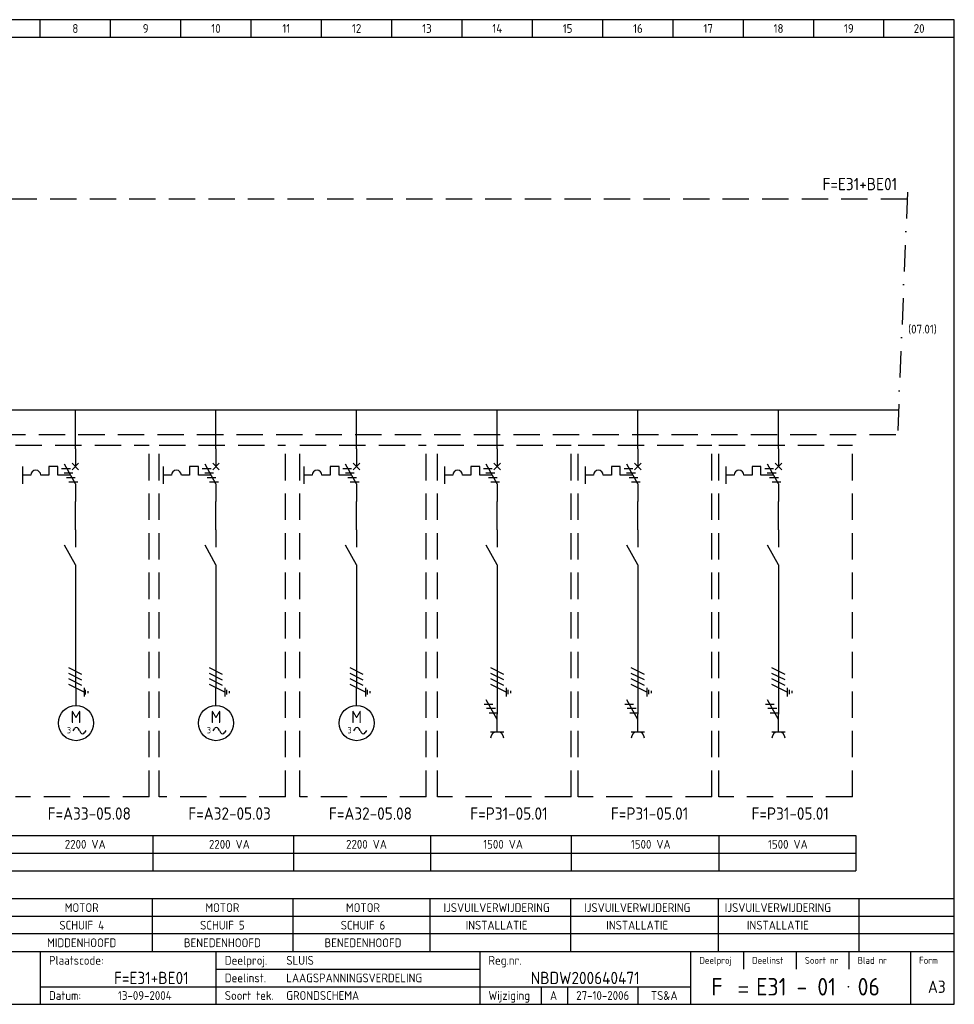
# Model space of a CAD drawing. Extents: x 10 to 410, y 10 to 290.
# Tile 2 of 2: x 144 to 410, y 10 to 290. Entities that reach past the tile are written whole.
import ezdxf
from ezdxf.enums import TextEntityAlignment as Align

# ---------------------------------------------------------------- set-up
doc = ezdxf.new("R2010")
doc.units = 0
doc.header["$LTSCALE"] = 15
doc.header["$MEASUREMENT"] = 0
doc.linetypes.add('DASHDOT', pattern=[1, 0.5, -0.25, 0, -0.25])
doc.linetypes.add('DASHED', pattern=[0.75, 0.5, -0.25])
for name, color, linetype in [('0-25', 7, 'CONTINUOUS'), ('0-35', 2, 'CONTINUOUS'), ('0-50', 3, 'CONTINUOUS'), ('B-25', 7, 'CONTINUOUS'), ('B-35', 2, 'CONTINUOUS'), ('S-25', 7, 'CONTINUOUS'), ('S-70', 5, 'CONTINUOUS')]:
    doc.layers.add(name, color=color, linetype=linetype)
doc.styles.add('ISO', font='iso.shx')
doc.styles.get("Standard").update_dxf_attribs({"font": 'iso.shx'})

# ---------------------------------------------------------------- blocks, each defined once
blk = doc.blocks.new('060801C')
at = {"layer": '0-25'}
for p, q in [((0, -5), (0, 0)), ((-0.78, -12.17), (-0.45, -11.59)), ((1, -12.14), (0.68, -11.59)), ((1, -12.14), (1.32, -12.69)), ((2.78, -12.11), (2.45, -12.69))]:
    blk.add_line(p, q, dxfattribs=at)
blk.add_circle((0, -10), 5, dxfattribs=at)
for centre, start, end in [((0.12, -11.91), 29.8344, 150.0578), ((1.88, -12.36), 209.8344, 330.0578)]:
    blk.add_arc(centre, 0.653, start, end, dxfattribs=at)
at = {"layer": '0-25', "style": 'ISO'}
blk.add_text('3', height=1.8, dxfattribs=at).set_placement((-2, -12), align=Align.MIDDLE)
for tag, p in [('OM1', (-2, -24)), ('OM2', (-2, -28)), ('OM3', (-2, -32)), ('OM4', (-2, -36))]:
    blk.add_attdef(tag, p, '', height=2.5, dxfattribs=at)
at = {"layer": '0-35', "style": 'ISO'}
blk.add_text('M', height=3.5, dxfattribs=at).set_placement((0, -10), align=Align.CENTER)
blk.add_attdef('KT', (-2, -20), '', height=3.5, dxfattribs=at)
blk = doc.blocks.new('030301K')
at = {"layer": '0-25'}
for p, q in [((0, -5), (0, 0)), ((-1.875, -5), (1.875, -5))]:
    blk.add_line(p, q, dxfattribs=at)
blk.add_arc((0, -6.875), 1.875, 0, 180, dxfattribs=at)
at = {"layer": '0-25', "style": 'ISO'}
blk.add_attdef('GR', (5, -10), '', height=2.5, dxfattribs=at)
at = {"layer": '0-35', "style": 'ISO'}
blk.add_attdef('KT', (5, -6), '', height=3.5, dxfattribs=at)
blk = doc.blocks.new('0713D6M4')
at = {"layer": '0-25'}
for p, q in [((-3.72, -5.62), (-1.22, -5.62)), ((-0.52, -6.88), (-3.02, -6.88)), ((-2.33, -8.12), (0.17, -8.12)), ((-1.63, -9.38), (0.87, -9.38))]:
    blk.add_line(p, q, dxfattribs=at)
blk = doc.blocks.new('A$C1CBF7456')
at = {"layer": 'S-25'}
for p, q in [((0, 0), (0, -5)), ((-15, -5), (-15, -10)), ((-7.5, -5), (-7.5, -7.5)), ((-5, -5), (-7.5, -5)), ((-5, -7.5), (-5, -5)), ((0, -10), (-3.12, -4.38)), ((0.94, -4.06), (-0.94, -5.94)), ((-0.94, -4.06), (0.94, -5.94)), ((-12.65, -7.5), (-15, -7.5)), ((-7.5, -7.5), (-9.85, -7.5)), ((-1.39, -7.5), (-5, -7.5)), ((0, -10), (0, -15))]:
    blk.add_line(p, q, dxfattribs=at)
blk.add_arc((-11.25, -7.5), 1.4, 0, 180, dxfattribs=at)
at = {"layer": 'B-25'}
for tag, p in [('KN1', (-2.43, -1.73)), ('KN2', (-2.43, -13.01))]:
    blk.add_attdef(tag, text='', height=2.5, dxfattribs=at).set_placement(p, align=Align.RIGHT)
blk.add_attdef('OM1', (3.91, -13.01), '', height=2.5, dxfattribs=at)
at = {"layer": 'B-35'}
blk.add_attdef('KT', (4.05, -8.99), '', height=3.5, dxfattribs=at)
blk = doc.blocks.new('0034')
at = {"layer": 'S-25'}
for p, q in [((0, 0), (0, -5)), ((0, -10), (-3.12, -4.38)), ((0, -10), (0, -15))]:
    blk.add_line(p, q, dxfattribs=at)
at = {"layer": 'B-25'}
for tag, p in [('KN1', (-2.43, -2.73)), ('KN2', (-2.43, -14.01))]:
    blk.add_attdef(tag, text='', height=2.5, dxfattribs=at).set_placement(p, align=Align.RIGHT)
blk.add_attdef('OM1', (4, -13.01), '', height=2.5, dxfattribs=at)
at = {"layer": 'B-35'}
blk.add_attdef('KT', (4.14, -8.99), '', height=3.5, dxfattribs=at)
blk = doc.blocks.new('KADERA3')
at = {"layer": '0-25'}
for p, q in [((150, 285), (150, 290)), ((170, 285), (170, 290)), ((190, 285), (190, 290)), ((210, 285), (210, 290)), ((230, 285), (230, 290)), ((250, 285), (250, 290)), ((270, 285), (270, 290)), ((290, 285), (290, 290)), ((310, 285), (310, 290)), ((330, 285), (330, 290)), ((350, 285), (350, 290)), ((370, 285), (370, 290)), ((390, 285), (390, 290)), ((10, 285), (410, 285)), ((410, 35), (10, 35)), ((410, 30), (10, 30)), ((350, 25), (350, 20)), ((365, 25), (365, 20)), ((380, 25), (380, 20)), ((200, 20), (275, 20)), ((150, 15), (335, 15)), ((292.5, 15), (292.5, 10)), ((300, 15), (300, 10)), ((320, 15), (320, 10))]:
    blk.add_line(p, q, dxfattribs=at)
at = {"layer": '0-35'}
for p, q in [((150, 25), (150, 10)), ((200, 25), (200, 10)), ((275, 25), (275, 10)), ((335, 25), (335, 10)), ((397.5, 25), (397.5, 10))]:
    blk.add_line(p, q, dxfattribs=at)
at = {"layer": '0-50'}
for p, q in [((10, 25), (410, 25)), ((348.75, 15), (351.25, 15)), ((348.75, 13.5), (351.25, 13.5))]:
    blk.add_line(p, q, dxfattribs=at)
blk.add_lwpolyline([(10, 10), (410, 10), (410, 290), (10, 290)], close=True, dxfattribs=at)
at = {"layer": '0-50', "const_width": 0.25}
blk.add_lwpolyline([(379.75, 15, 1), (380, 15, 1)], format="xyb", close=True, dxfattribs=at)
at = {"layer": '0-25', "style": 'ISO'}
for s, height, p in [('Plaatscode:', 2.5, (152.5, 22.5)), ('Deelproj.', 2.5, (202.5, 22.5)), ('Reg.nr.', 2.5, (277.5, 22.5)), ('Deelproj', 2, (337.5, 22.5)), ('Deelinst', 2, (352.5, 22.5)), ('Soort nr', 2, (367.5, 22.5)), ('Blad nr', 2, (382.5, 22.5)), ('Form', 2, (400, 22.5)), ('Deelinst.', 2.5, (202.5, 17.5)), ('Datum:', 2.5, (152.5, 12.5)), ('Soort tek.', 2.5, (202.5, 12.5)), ('Wijziging', 2.5, (277.5, 12.5))]:
    blk.add_text(s, height=height, dxfattribs=at).set_placement(p, align=Align.MIDDLE_LEFT)
for tag, p in [('STR1', (20, 287.5)), ('STR2', (40, 287.5)), ('STR3', (60, 287.5)), ('STR4', (80, 287.5)), ('STR5', (100, 287.5)), ('STR6', (120, 287.5)), ('STR7', (140, 287.5)), ('STR8', (160, 287.5)), ('STR9', (180, 287.5)), ('STR10', (200, 287.5)), ('STR11', (220, 287.5)), ('STR12', (240, 287.5)), ('STR13', (260, 287.5)), ('STR14', (280, 287.5)), ('STR15', (300, 287.5)), ('STR16', (320, 287.5)), ('STR17', (340, 287.5)), ('STR18', (360, 287.5)), ('STR19', (380, 287.5)), ('STR20', (400, 287.5)), ('W', (180, 12.5)), ('Z', (310, 12.5)), ('Y', (327.5, 12.5))]:
    blk.add_attdef(tag, text='', height=2.5, dxfattribs=at).set_placement(p, align=Align.MIDDLE)
for tag, p in [('N', (220, 22.5)), ('B', (92.5, 17.5)), ('P', (220, 17.5)), ('C', (92.5, 12.5)), ('U', (220, 12.5)), ('REV', (295, 12.5))]:
    blk.add_attdef(tag, text='', height=2.5, dxfattribs=at).set_placement(p, align=Align.MIDDLE_LEFT)
at = {"layer": '0-35', "style": 'ISO'}
blk.add_attdef('RNR', text='', height=3.5, dxfattribs=at).set_placement((305, 17.5), align=Align.MIDDLE)
for tag, p in [('X', (178.5, 17.5)), ('FORM', (402.5, 15))]:
    blk.add_attdef(tag, text='', height=3.5, dxfattribs=at).set_placement(p, align=Align.MIDDLE_LEFT)
at = {"layer": '0-50', "style": 'ISO'}
for tag, p in [('M', (342.5, 15)), ('O', (365, 15))]:
    blk.add_attdef(tag, text='', height=5, dxfattribs=at).set_placement(p, align=Align.MIDDLE)
blk.add_attdef('Q', text='', height=5, dxfattribs=at).set_placement((382.5, 15), align=Align.MIDDLE_LEFT)

msp = doc.modelspace()

# ---------------------------------------------------------------- linework, layer by layer
at = {"layer": '0-25'}
for p, q in [((160, 167.97), (160, 179)), ((200, 167.97), (200, 179)), ((240, 167.97), (240, 179)), ((280, 167.97), (280, 179)), ((320, 167.97), (320, 179)), ((360, 167.97), (360, 179)), ((161.88, 103.77), (158.12, 105.64)), ((161.88, 102.2), (158.12, 104.08)), ((201.88, 103.77), (198.12, 105.64)), ((201.88, 102.2), (198.12, 104.08)), ((241.88, 103.77), (238.12, 105.64)), ((241.88, 102.2), (238.12, 104.08)), ((281.88, 103.79), (278.13, 105.67)), ((281.88, 102.23), (278.13, 104.1)), ((321.88, 103.79), (318.13, 105.67)), ((321.88, 102.23), (318.13, 104.1)), ((361.88, 103.79), (358.13, 105.67)), ((361.88, 102.23), (358.13, 104.1)), ((161.88, 100.64), (158.12, 102.52)), ((162.5, 98.77), (158.12, 100.95)), ((201.88, 100.64), (198.12, 102.52)), ((202.5, 98.77), (198.12, 100.95)), ((241.88, 100.64), (238.12, 102.52)), ((242.5, 98.77), (238.12, 100.95)), ((281.88, 100.67), (278.13, 102.54)), ((282.5, 98.79), (278.13, 100.98)), ((321.88, 100.67), (318.13, 102.54)), ((322.5, 98.79), (318.13, 100.98)), ((361.88, 100.67), (358.13, 102.54)), ((362.5, 98.79), (358.13, 100.98)), ((162.5, 100.02), (162.5, 97.52)), ((162.93, 98.14), (162.93, 99.39)), ((163.56, 99.08), (163.56, 98.45)), ((202.5, 100.02), (202.5, 97.52)), ((203.12, 98.14), (203.12, 99.39)), ((203.75, 99.08), (203.75, 98.45)), ((242.5, 100.02), (242.5, 97.52)), ((243.12, 98.14), (243.12, 99.39)), ((243.75, 99.08), (243.75, 98.45)), ((282.5, 100.04), (282.5, 97.54)), ((283.13, 98.17), (283.13, 99.42)), ((283.75, 99.1), (283.75, 98.48)), ((322.5, 100.04), (322.5, 97.54)), ((323.13, 98.17), (323.13, 99.42)), ((323.75, 99.1), (323.75, 98.48)), ((362.5, 100.04), (362.5, 97.54)), ((363.13, 98.17), (363.13, 99.42)), ((363.75, 99.1), (363.75, 98.48)), ((276.28, 95.38), (278.78, 95.38)), ((280, 91), (276.88, 96.62)), ((316.28, 95.38), (318.78, 95.38)), ((320, 91), (316.88, 96.62)), ((356.28, 95.38), (358.78, 95.38)), ((360, 91), (356.88, 96.62)), ((279.48, 94.12), (276.98, 94.12)), ((277.67, 92.88), (280.17, 92.88)), ((319.48, 94.12), (316.98, 94.12)), ((317.67, 92.88), (320.17, 92.88)), ((359.48, 94.12), (356.98, 94.12)), ((357.67, 92.88), (360.17, 92.88)), ((410, 40), (10, 40)), ((181.81, 40), (181.81, 25)), ((221.81, 40), (221.81, 25)), ((260.81, 40), (260.81, 25)), ((300.81, 40), (300.81, 25)), ((342.81, 40), (342.81, 25)), ((382.81, 40), (382.81, 25))]:
    msp.add_line(p, q, dxfattribs=at)
at = {"layer": 'B-25'}
for p, q in [((11, 58), (382, 58)), ((182, 58), (182, 48)), ((222, 58), (222, 48)), ((261, 58), (261, 48)), ((301, 58), (301, 48)), ((343, 58), (343, 48)), ((382, 58), (382, 48)), ((11, 53), (382, 53)), ((11, 48), (382, 48))]:
    msp.add_line(p, q, dxfattribs=at)
at = {"layer": 'S-25', "linetype": 'DASHDOT'}
msp.add_line((396.67, 241), (393.76, 170), dxfattribs=at)
at = {"layer": 'S-25', "linetype": 'DASHED'}
for p, q in [((396.59, 239), (41, 239)), ((25.84, 172), (393.84, 172)), ((143, 169), (181, 169)), ((181, 69), (181, 169)), ((183.81, 69), (183.81, 169)), ((183.81, 169), (219.81, 169)), ((219.81, 69), (219.81, 169)), ((223.81, 169), (259.81, 169)), ((223.81, 69), (223.81, 169)), ((259.81, 69), (259.81, 169)), ((263, 69), (263, 169)), ((263, 169), (301, 169)), ((301, 69), (301, 169)), ((303, 169), (341, 169)), ((303, 69), (303, 169)), ((341, 69), (341, 169)), ((343, 69), (343, 169)), ((343, 169), (381, 169)), ((381, 69), (381, 169)), ((181, 69), (143, 69)), ((219.81, 69), (183.81, 69)), ((259.81, 69), (223.81, 69)), ((301, 69), (263, 69)), ((341, 69), (303, 69)), ((381, 69), (343, 69))]:
    msp.add_line(p, q, dxfattribs=at)
at = {"layer": 'S-25'}
for p, q in [((160, 144.97), (160, 152.97)), ((200, 144.97), (200, 152.97)), ((240, 144.97), (240, 152.97)), ((280, 144.97), (280, 152.97)), ((320, 144.97), (320, 152.97)), ((360, 144.97), (360, 152.97)), ((160, 129.97), (160, 99.97)), ((200, 129.97), (200, 99.97)), ((240, 129.97), (240, 99.97)), ((280, 130), (280, 92.53)), ((320, 130), (320, 92.53)), ((360, 130), (360, 92.53))]:
    msp.add_line(p, q, dxfattribs=at)
at = {"layer": 'S-70'}
msp.add_line((394.13, 179), (26.13, 179), dxfattribs=at)

# ---------------------------------------------------------------- block references
at = {"layer": '0-25'}
for name, p in [('0713D6M4', (159.81, 167.97)), ('0713D6M4', (199.81, 167.97)), ('0713D6M4', (239.81, 167.97)), ('0713D6M4', (279.81, 167.97)), ('0713D6M4', (319.81, 167.97)), ('0713D6M4', (359.81, 167.97)), ('060801C', (160.19, 99.97)), ('060801C', (200, 99.97)), ('060801C', (240, 99.97)), ('030301K', (280, 92.53)), ('030301K', (320, 92.53)), ('030301K', (360, 92.53))]:
    msp.add_blockref(name, p, dxfattribs=at)
at = {"layer": 'S-25'}
ref = msp.add_blockref('KADERA3', (0, 0), dxfattribs=at)
ref.add_attrib('N', 'SLUIS', dxfattribs={"layer": '0-25', "height": 2.5, "style": 'ISO'}).set_placement((220, 22.5), align=Align.MIDDLE_LEFT)
ref.add_attrib('P', 'LAAGSPANNINGSVERDELING', dxfattribs={"layer": '0-25', "height": 2.5, "style": 'ISO'}).set_placement((220, 17.5), align=Align.MIDDLE_LEFT)
ref.add_attrib('U', 'GRONDSCHEMA', dxfattribs={"layer": '0-25', "height": 2.5, "style": 'ISO'}).set_placement((220, 12.5), align=Align.MIDDLE_LEFT)
ref.add_attrib('M', 'F', dxfattribs={"layer": '0-50', "height": 5, "style": 'ISO'}).set_placement((342.5, 15), align=Align.MIDDLE)
ref.add_attrib('O', 'E31 - 01', dxfattribs={"layer": '0-50', "height": 5, "style": 'ISO'}).set_placement((365, 15), align=Align.MIDDLE)
ref.add_attrib('Q', '06', dxfattribs={"layer": '0-50', "height": 5, "style": 'ISO'}).set_placement((382.5, 15), align=Align.MIDDLE_LEFT)
ref.add_attrib('X', 'F=E31+BE01', dxfattribs={"layer": '0-35', "height": 3.5, "style": 'ISO'}).set_placement((171, 17.5), align=Align.MIDDLE_LEFT)
ref.add_attrib('RNR', 'NBDW200640471', dxfattribs={"layer": '0-35', "height": 3.5, "style": 'ISO'}).set_placement((305, 17.5), align=Align.MIDDLE)
ref.add_attrib('W', '13-09-2004', dxfattribs={"layer": '0-25', "height": 2.5, "style": 'ISO'}).set_placement((179.75, 12.5), align=Align.MIDDLE)
ref.add_attrib('FORM', 'A3', dxfattribs={"layer": '0-35', "height": 3.5, "style": 'ISO'}).set_placement((402.5, 15), align=Align.MIDDLE_LEFT)
ref.add_attrib('REV', 'A', dxfattribs={"layer": '0-25', "height": 2.5, "style": 'ISO'}).set_placement((295, 12.5), align=Align.MIDDLE_LEFT)
ref.add_attrib('Z', '27-10-2006', dxfattribs={"layer": '0-25', "height": 2.5, "style": 'ISO'}).set_placement((310, 12.5), align=Align.MIDDLE)
ref.add_attrib('Y', 'TS&A', dxfattribs={"layer": '0-25', "height": 2.5, "style": 'ISO'}).set_placement((327.5, 12.5), align=Align.MIDDLE)
ref.add_attrib('STR8', '8', dxfattribs={"layer": '0-25', "height": 2.5, "style": 'ISO'}).set_placement((160, 287.5), align=Align.MIDDLE)
ref.add_attrib('STR9', '9', dxfattribs={"layer": '0-25', "height": 2.5, "style": 'ISO'}).set_placement((180, 287.5), align=Align.MIDDLE)
ref.add_attrib('STR10', '10', dxfattribs={"layer": '0-25', "height": 2.5, "style": 'ISO'}).set_placement((200, 287.5), align=Align.MIDDLE)
ref.add_attrib('STR11', '11', dxfattribs={"layer": '0-25', "height": 2.5, "style": 'ISO'}).set_placement((220, 287.5), align=Align.MIDDLE)
ref.add_attrib('STR12', '12', dxfattribs={"layer": '0-25', "height": 2.5, "style": 'ISO'}).set_placement((240, 287.5), align=Align.MIDDLE)
ref.add_attrib('STR13', '13', dxfattribs={"layer": '0-25', "height": 2.5, "style": 'ISO'}).set_placement((260, 287.5), align=Align.MIDDLE)
ref.add_attrib('STR14', '14', dxfattribs={"layer": '0-25', "height": 2.5, "style": 'ISO'}).set_placement((280, 287.5), align=Align.MIDDLE)
ref.add_attrib('STR15', '15', dxfattribs={"layer": '0-25', "height": 2.5, "style": 'ISO'}).set_placement((300, 287.5), align=Align.MIDDLE)
ref.add_attrib('STR16', '16', dxfattribs={"layer": '0-25', "height": 2.5, "style": 'ISO'}).set_placement((320, 287.5), align=Align.MIDDLE)
ref.add_attrib('STR17', '17', dxfattribs={"layer": '0-25', "height": 2.5, "style": 'ISO'}).set_placement((340, 287.5), align=Align.MIDDLE)
ref.add_attrib('STR18', '18', dxfattribs={"layer": '0-25', "height": 2.5, "style": 'ISO'}).set_placement((360, 287.5), align=Align.MIDDLE)
ref.add_attrib('STR19', '19', dxfattribs={"layer": '0-25', "height": 2.5, "style": 'ISO'}).set_placement((380, 287.5), align=Align.MIDDLE)
ref.add_attrib('STR20', '20', dxfattribs={"layer": '0-25', "height": 2.5, "style": 'ISO'}).set_placement((400, 287.5), align=Align.MIDDLE)
for name, p in [('A$C1CBF7456', (160, 167.97)), ('A$C1CBF7456', (200, 167.97)), ('A$C1CBF7456', (240, 167.97)), ('A$C1CBF7456', (280, 167.97)), ('A$C1CBF7456', (320, 167.97)), ('A$C1CBF7456', (360, 167.97)), ('0034', (160, 144.97)), ('0034', (200, 144.97)), ('0034', (240, 144.97)), ('0034', (280, 144.97)), ('0034', (320, 144.97)), ('0034', (360, 144.97))]:
    msp.add_blockref(name, p, dxfattribs=at)

# ---------------------------------------------------------------- texts
at = {"layer": 'B-25'}
msp.add_text('(07.01)', height=2.5, dxfattribs=at).set_placement((396.89, 200.75))
for s, p in [('2200 VA', (157, 55.5)), ('2200 VA', (198, 55.5)), ('2200 VA', (237, 55.5)), ('1500 VA', (276, 55.5)), ('1500 VA', (318, 55.5)), ('1500 VA', (357, 55.5))]:
    msp.add_text(s, height=2.5, dxfattribs=at).set_placement(p, align=Align.MIDDLE_LEFT)
for s, p in [('MOTOR', (161.81, 37.5)), ('MOTOR', (201.81, 37.5)), ('MOTOR', (241.81, 37.5)), ('IJSVUILVERWIJDERING', (279.81, 37.5)), ('IJSVUILVERWIJDERING', (319.81, 37.5)), ('IJSVUILVERWIJDERING', (359.81, 37.5)), ('SCHUIF 4', (161.81, 32.5)), ('SCHUIF 5', (201.81, 32.5)), ('SCHUIF 6', (241.81, 32.5)), ('INSTALLATIE', (279.81, 32.5)), ('INSTALLATIE', (319.81, 32.5)), ('INSTALLATIE', (359.81, 32.5)), ('MIDDENHOOFD', (161.81, 27.5)), ('BENEDENHOOFD', (201.81, 27.5)), ('BENEDENHOOFD', (241.81, 27.5))]:
    msp.add_text(s, height=2.5, dxfattribs=at).set_placement(p, align=Align.MIDDLE)
at = {"layer": 'B-35', "style": 'ISO'}
msp.add_text('F=E31+BE01', height=3.5, dxfattribs=at).set_placement((383.13, 243.25), align=Align.MIDDLE_CENTER)
for s, p in [('F=A33-05.08', (152.13, 64.25)), ('F=A32-05.03', (192.13, 64.25)), ('F=A32-05.08', (232.13, 64.25)), ('F=P31-05.01', (272.32, 64.25)), ('F=P31-05.01', (312.32, 64.25)), ('F=P31-05.01', (352.32, 64.25))]:
    msp.add_text(s, height=3.5, dxfattribs=at).set_placement(p, align=Align.MIDDLE_LEFT)

doc.saveas('drawing.dxf')
